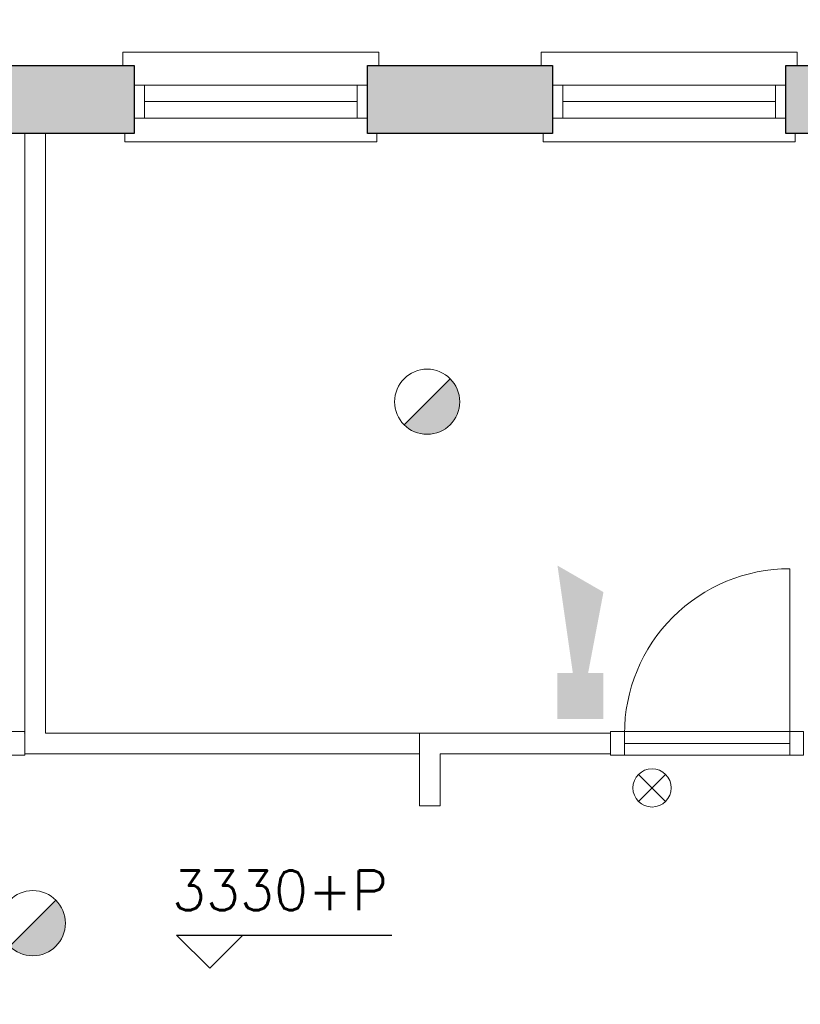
# Model space of a CAD drawing. Header units: millimetres. Extents: x -13022 to 1371524, y -38729 to 632593.
# Tile 113 of 256: x 799581 to 803361, y -6061 to -1294. Entities that reach past the tile are written whole.
import ezdxf

# ---------------------------------------------------------------- set-up
doc = ezdxf.new("R2010")
doc.units = ezdxf.units.MM
doc.header["$LTSCALE"] = 35
doc.set_wipeout_variables(frame=1)
doc.linetypes.add('DASHED', pattern=[200, 100, -100])
for name, color, linetype, lineweight in [('Al65----_beveiliging-inst', 92, 'Continuous', 9), ('B6 TEKST', 7, 'Continuous', 25), ('B95 tekst', 7, 'Continuous', 25), ('brandveiligheid voorzieningen', 10, 'Continuous', 9)]:
    doc.layers.add(name, color=color, linetype=linetype, lineweight=lineweight)
for name, color, linetype in [('LAYER102', 1, 'Continuous'), ('LAYER111', 7, 'Continuous'), ('LAYER28', 7, 'Continuous'), ('LAYER30', 7, 'Continuous'), ('LAYER31', 7, 'Continuous')]:
    doc.layers.add(name, color=color, linetype=linetype)
doc.styles.add('SIMPLEX', font='SIMPLEX.SHX', dxfattribs={"width": 0.75})
doc.styles.get("Standard").update_dxf_attribs({"font": 'simplex.shx'})
doc.dimstyles.new('~R----C~', dxfattribs={"dimtxt": 162, "dimasz": 180, "dimexe": 0.18, "dimexo": 0.0625, "dimgap": 16.2, "dimtad": 1, "dimdec": 0, "dimzin": 0, "dimdsep": 46, "dimtxsty": 'Standard', "dimcen": 0.09, "dimse1": 1, "dimse2": 1, "dimclrd": 7, "dimadec": 0, "dimazin": 0, "dimtfac": 1, "dimtdec": 4, "dimtmove": 0, "dimatfit": 3, "dimfxl": 1, "dimtolj": 1, "dimtzin": 0, "dimlwd": 13, "dimarcsym": 0})

# ---------------------------------------------------------------- blocks, each defined once
blk = doc.blocks.new('*D165')
at = {"layer": 'Defpoints', "color": 0, "linetype": 'Continuous', "transparency": 16777216}
for p in [(808625.3, -590.9), (795065.3, -1515.9), (808625.3, -1515.9)]:
    blk.add_point(p, dxfattribs=at)
at = {"layer": 'LAYER102', "color": 7, "linetype": 'Continuous', "lineweight": 13, "transparency": 16777216}
blk.add_line((795245.3, -590.9), (808445.3, -590.9), dxfattribs=at)
at = {"layer": 'LAYER102', "color": 7, "linetype": 'Continuous', "transparency": 16777216}
for points in [[(795245.3, -560.9), (795245.3, -620.9), (795065.3, -590.9)], [(808445.3, -560.9), (808445.3, -620.9), (808625.3, -590.9)]]:
    blk.add_solid(points, dxfattribs=at)
at = {"layer": 'LAYER102', "color": 0, "linetype": 'Continuous', "lineweight": 0, "transparency": 16777216, "insert": (801845.3, -493.7), "char_height": 162, "attachment_point": 5}
blk.add_mtext('\\A1;13560', dxfattribs=at)
blk = doc.blocks.new('*D202')
at = {"layer": 'Defpoints', "color": 0, "linetype": 'Continuous', "transparency": 16777216}
for p in [(786275.1, -1301.6), (827466.1, -1301.6), (821676.1, -13378.2)]:
    blk.add_point(p, dxfattribs=at)
at = {"layer": 'LAYER102', "color": 7, "linetype": 'Continuous', "lineweight": 13, "transparency": 16777216}
blk.add_line((786275.1, -13198.2), (786275.1, -1481.6), dxfattribs=at)
at = {"layer": 'LAYER102', "color": 7, "linetype": 'Continuous', "transparency": 16777216}
for points in [[(786245.1, -1481.6), (786305.1, -1481.6), (786275.1, -1301.6)], [(786245.1, -13198.2), (786305.1, -13198.2), (786275.1, -13378.2)]]:
    blk.add_solid(points, dxfattribs=at)
at = {"layer": 'LAYER102', "color": 0, "linetype": 'Continuous', "transparency": 16777216, "insert": (786177.9, -7339.9), "char_height": 162, "attachment_point": 5, "rotation": 90}
blk.add_mtext('\\A1;12077', dxfattribs=at)
blk = doc.blocks.new('*D204')
at = {"layer": 'Defpoints', "color": 0, "linetype": 'Continuous', "transparency": 16777216}
for p in [(813065.1, 278.8), (813065.1, -15763.2), (793528.4, -27730.2)]:
    blk.add_point(p, dxfattribs=at)
at = {"layer": 'LAYER102', "color": 7, "linetype": 'Continuous', "lineweight": 13, "transparency": 16777216}
blk.add_line((793708.4, 278.8), (812885.1, 278.8), dxfattribs=at)
at = {"layer": 'LAYER102', "color": 7, "linetype": 'Continuous', "transparency": 16777216}
for points in [[(793708.4, 308.8), (793708.4, 248.8), (793528.4, 278.8)], [(812885.1, 308.8), (812885.1, 248.8), (813065.1, 278.8)]]:
    blk.add_solid(points, dxfattribs=at)
at = {"layer": 'LAYER102', "color": 0, "linetype": 'Continuous', "transparency": 16777216, "insert": (803296.8, 376), "char_height": 162, "attachment_point": 5}
blk.add_mtext('\\A1;19537', dxfattribs=at)
blk = doc.blocks.new('Brandmelder')
at = {"layer": 'brandveiligheid voorzieningen'}
blk.add_hatch(color=256, dxfattribs=at).paths.add_polyline_path([(76.618, -89.802, 0.198912), (75.848, -87.943), (72.13, -91.661, 0.668179)])
blk.add_line((72.13, -91.661), (75.848, -87.943), dxfattribs=at)
blk.add_circle((73.989, -89.802), 2.629, dxfattribs=at)
blk = doc.blocks.new('Signaalgever (akoestisch)')
at = {"layer": 'Al65----_beveiliging-inst', "color": 10, "linetype": 'Continuous'}
for points in [[(3.713, 0), (3.713, 3.713), (0, 0), (0, 3.713)], [(10.233, 0), (12.377, 3.713), (3.713, 1.238), (3.713, 2.475)]]:
    blk.add_solid(points, dxfattribs=at)
blk = doc.blocks.new('Nevenindicator')
at = {"layer": 'Al65----_beveiliging-inst', "color": 92, "ltscale": 0.7}
for p, q in [((159.186, -81.935), (161.371, -79.75)), ((159.186, -79.75), (161.371, -81.935))]:
    blk.add_line(p, q, dxfattribs=at)
blk.add_circle((160.278, -80.842), 1.545, dxfattribs=at)

msp = doc.modelspace()

# ---------------------------------------------------------------- hatches: boundary and pattern name
at = {"layer": 'LAYER111', "linetype": 'Continuous', "lineweight": 5}
for points in [[(801265.342, -1845.945), (801265.342, -1515.945), (802160.342, -1515.945), (802160.342, -1845.945)], [(803290.342, -1845.945), (803290.342, -1515.945), (807358.327, -1515.945), (807358.327, -1845.945)]]:
    msp.add_hatch(color=254, dxfattribs=at).paths.add_polyline_path(points, flags=0)

# ---------------------------------------------------------------- linework, layer by layer
at = {"layer": 'B95 tekst'}
for p, q in [((800340.999, -5726.343), (801382.883, -5726.343)), ((800340.999, -5726.343), (800501.001, -5886.344)), ((800661.002, -5726.343), (800501.001, -5886.344))]:
    msp.add_line(p, q, dxfattribs=at)
at = {"layer": 'LAYER28', "color": 7, "linetype": 'Continuous', "lineweight": 18}
for points in [[(801320.342, -1515.945), (801320.342, -1450.945), (800080.342, -1450.945), (800080.342, -1515.945)], [(803345.342, -1515.945), (803345.342, -1450.945), (802105.342, -1450.945), (802105.342, -1515.945)], [(800090.342, -1845.945), (800090.342, -1885.937), (801310.342, -1885.937), (801310.342, -1845.945)], [(802115.342, -1845.945), (802115.342, -1885.937), (803335.342, -1885.937), (803335.342, -1845.945)]]:
    msp.add_lwpolyline(points, dxfattribs=at)
at = {"layer": 'LAYER28', "color": 7, "linetype": 'DASHED', "lineweight": 18}
for points in [[(801320.342, -1515.945), (801320.342, -1450.945), (800080.342, -1450.945), (800080.342, -1515.945)], [(803345.342, -1515.945), (803345.342, -1450.945), (802105.342, -1450.945), (802105.342, -1515.945)], [(800090.342, -1845.945), (800090.342, -1885.937), (801310.342, -1885.937), (801310.342, -1845.945)], [(802115.342, -1845.945), (802115.342, -1885.937), (803335.342, -1885.937), (803335.342, -1845.945)]]:
    msp.add_lwpolyline(points, dxfattribs=at)
at = {"layer": 'LAYER28', "color": 7, "linetype": 'Continuous', "lineweight": 25}
for points in [[(801265.342, -1845.945), (801265.342, -1515.945), (802160.342, -1515.945), (802160.342, -1845.945)], [(803290.342, -1845.945), (803290.342, -1515.945), (807358.327, -1515.945), (807358.327, -1845.945)]]:
    msp.add_lwpolyline(points, close=True, dxfattribs=at)
at = {"layer": 'LAYER30', "color": 7, "linetype": 'Continuous', "lineweight": 18}
for points in [[(800135.342, -1770.945), (800185.342, -1770.945), (800185.342, -1610.945), (800135.342, -1610.945)], [(801215.342, -1770.945), (801265.342, -1770.945), (801265.342, -1610.945), (801215.342, -1610.945)], [(802160.342, -1770.945), (802210.342, -1770.945), (802210.342, -1610.945), (802160.342, -1610.945)], [(803240.342, -1770.945), (803290.342, -1770.945), (803290.342, -1610.945), (803240.342, -1610.945)], [(803309.342, -4740.789), (803376.342, -4740.789), (803376.342, -4854.787), (803309.342, -4854.789)]]:
    msp.add_lwpolyline(points, close=True, dxfattribs=at)
for points in [[(800185.342, -1610.945), (801215.342, -1610.945)], [(802210.342, -1610.945), (803240.342, -1610.945)], [(800185.342, -1690.945), (801215.342, -1690.945)], [(802210.342, -1690.945), (803240.342, -1690.945)], [(800185.342, -1770.945), (801215.342, -1770.945)], [(802210.342, -1770.945), (803240.342, -1770.945)], [(802509.342, -4740.789), (803309.342, -4740.789)], [(802509.342, -4797.789), (803309.342, -4797.789)], [(802509.342, -4854.789), (803309.342, -4854.789)]]:
    msp.add_lwpolyline(points, dxfattribs=at)
at = {"layer": 'LAYER31', "color": 7, "linetype": 'Continuous', "lineweight": 18}
msp.add_lwpolyline([(803309.342, -4752.193), (803309.342, -3952.26, 0.41421361), (802509.405, -4752.193)], format="xyb", dxfattribs=at)

# ---------------------------------------------------------------- block references
at = {"ltscale": 0.1, "xscale": 60, "yscale": 60, "zscale": 60, "rotation": 89.99999999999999}
msp.add_blockref('Signaalgever (akoestisch)', (802407.787, -4679.515), dxfattribs=at)
at = {"layer": 'Al65----_beveiliging-inst', "xscale": 60, "yscale": 60, "zscale": 60}
for name, p in [('Brandmelder', (797114.602, 2244.294)), ('Nevenindicator', (793026.456, -162.655)), ('Brandmelder', (795205.301, -280.322))]:
    msp.add_blockref(name, p, dxfattribs=at)

# ---------------------------------------------------------------- texts
at = {"layer": 'B6 TEKST', "style": 'SIMPLEX'}
msp.add_text('3330+P', height=192, dxfattribs=at).set_placement((800318.319, -5605.36))

# ---------------------------------------------------------------- dimensions: what is measured, and where the dimension line sits
at = {"layer": 'LAYER102', "color": 7, "linetype": 'Continuous', "lineweight": 0}
dim = msp.add_linear_dim(base=(808625.327, -590.945), p1=(795065.327, -1515.945), p2=(808625.327, -1515.945), dimstyle='~R----C~', dxfattribs=at)
dim.commit()
dim.dimension.update_dxf_attribs({"geometry": '*D165', "text_midpoint": (801845.327, -493.745)})

# ---------------------------------------------------------------- wipeouts: each hides what was drawn before it
at = {"linetype": 'Continuous', "lineweight": 0}
for points in [[(799605.342, -4747.789), (799655.342, -4797.789), (799655.342, -4847.789), (799605.342, -4847.789), (799605.342, -4797.789)], [(801616.342, -5100.789), (801516.342, -5100.789), (801516.342, -4747.789), (801616.342, -4847.789)]]:
    msp.add_wipeout(points, dxfattribs=at).dxf.layer = 'LAYER111'

# ---------------------------------------------------------------- next in the draw order: linework, layer by layer
at = {"layer": 'LAYER102', "color": 7, "linetype": 'Continuous', "lineweight": 18}
for points in [[(799605.342, -4847.789), (799605.342, -4797.789), (799605.342, -4747.789)], [(801516.342, -5100.789), (801516.342, -4747.789)], [(799655.342, -4847.789), (799605.342, -4847.789)], [(801616.342, -4847.789), (801616.342, -5100.789)], [(801616.342, -5100.789), (801516.342, -5100.789)]]:
    msp.add_lwpolyline(points, dxfattribs=at)
at = {"layer": 'LAYER102', "color": 7, "linetype": 'DASHED', "lineweight": 18}
msp.add_lwpolyline([(801616.342, -5100.789), (801516.342, -5100.789)], dxfattribs=at)
at = {"layer": 'LAYER102', "color": 7, "linetype": 'Continuous', "lineweight": 0}
msp.add_point((799605.342, -4747.789), dxfattribs=at)

# ---------------------------------------------------------------- next in the draw order: wipeouts: each hides what was drawn before it
at = {"linetype": 'Continuous', "lineweight": 0}
msp.add_wipeout([(801616.342, -4847.789), (801516.342, -4747.789), (802442.342, -4747.789), (802442.342, -4847.789)], dxfattribs=at).dxf.layer = 'LAYER111'

# ---------------------------------------------------------------- next in the draw order: linework, layer by layer
at = {"layer": 'LAYER102', "color": 7, "linetype": 'Continuous', "lineweight": 18}
for points in [[(801516.342, -4747.789), (802442.342, -4747.789)], [(802442.342, -4747.789), (802442.342, -4847.789)], [(802442.342, -4847.789), (801616.342, -4847.789)]]:
    msp.add_lwpolyline(points, dxfattribs=at)
at = {"layer": 'LAYER102', "color": 7, "linetype": 'DASHED', "lineweight": 18}
for points in [[(802442.342, -4747.789), (802442.342, -4847.789)], [(801616.342, -4847.789), (801616.342, -5100.789)], [(802442.342, -4847.789), (801616.342, -4847.789)]]:
    msp.add_lwpolyline(points, dxfattribs=at)
at = {"layer": 'LAYER30', "color": 7, "linetype": 'Continuous', "lineweight": 18}
msp.add_lwpolyline([(802442.342, -4740.789), (802509.342, -4740.789), (802509.342, -4854.789), (802442.342, -4854.789)], close=True, dxfattribs=at)

# ---------------------------------------------------------------- next in the draw order: wipeouts: each hides what was drawn before it
at = {"linetype": 'Continuous', "lineweight": 0}
msp.add_wipeout([(801516.342, -4747.789), (801516.342, -4797.789), (801516.342, -4847.789), (799655.342, -4847.789), (799655.342, -4797.789), (799705.342, -4747.789)], dxfattribs=at).dxf.layer = 'LAYER111'

# ---------------------------------------------------------------- next in the draw order: linework, layer by layer
at = {"layer": 'LAYER102', "color": 7, "linetype": 'Continuous', "lineweight": 18}
for points in [[(799705.342, -4747.789), (801516.342, -4747.789)], [(801516.342, -4747.789), (801516.342, -4797.789), (801516.342, -4847.789)], [(801516.342, -4847.789), (799655.342, -4847.789)]]:
    msp.add_lwpolyline(points, dxfattribs=at)
at = {"layer": 'LAYER102', "color": 7, "linetype": 'DASHED', "lineweight": 18}
for points in [[(801516.342, -5100.789), (801516.342, -4747.789)], [(801516.342, -4747.789), (802442.342, -4747.789)], [(801516.342, -4747.789), (801516.342, -4797.789), (801516.342, -4847.789)], [(799655.342, -4847.789), (799605.342, -4847.789)], [(801516.342, -4847.789), (799655.342, -4847.789)]]:
    msp.add_lwpolyline(points, dxfattribs=at)

# ---------------------------------------------------------------- next in the draw order: wipeouts: each hides what was drawn before it
at = {"linetype": 'Continuous', "lineweight": 0}
msp.add_wipeout([(799605.342, -1845.945), (799655.342, -1845.945), (799705.342, -1845.945), (799705.342, -4747.789), (799655.342, -4797.789), (799605.342, -4747.789)], dxfattribs=at).dxf.layer = 'LAYER111'

# ---------------------------------------------------------------- next in the draw order: hatches: boundary and pattern name
at = {"layer": 'LAYER111', "linetype": 'Continuous', "lineweight": 5}
msp.add_hatch(color=254, dxfattribs=at).paths.add_polyline_path([(799135.342, -1845.945), (799135.342, -1515.945), (800135.342, -1515.945), (800135.342, -1845.945)], flags=0)

# ---------------------------------------------------------------- next in the draw order: linework, layer by layer
at = {"layer": 'LAYER102', "color": 7, "linetype": 'Continuous', "lineweight": 18}
for points in [[(799605.342, -4747.789), (799605.342, -1845.945)], [(799605.342, -1845.945), (799655.342, -1845.945), (799705.342, -1845.945)], [(799705.342, -1845.945), (799705.342, -4747.789)]]:
    msp.add_lwpolyline(points, dxfattribs=at)
at = {"layer": 'LAYER102', "color": 7, "linetype": 'DASHED', "lineweight": 18}
for points in [[(799605.342, -4747.789), (799605.342, -1845.945)], [(799605.342, -1845.945), (799655.342, -1845.945), (799705.342, -1845.945)], [(799705.342, -1845.945), (799705.342, -4747.789)], [(799605.342, -4847.789), (799605.342, -4797.789), (799605.342, -4747.789)], [(799705.342, -4747.789), (801516.342, -4747.789)]]:
    msp.add_lwpolyline(points, dxfattribs=at)
at = {"layer": 'LAYER102', "color": 7, "linetype": 'Continuous', "lineweight": 0}
msp.add_point((799605.342, -4747.789), dxfattribs=at)
at = {"layer": 'LAYER28', "color": 7, "linetype": 'Continuous', "lineweight": 25}
msp.add_lwpolyline([(799135.342, -1845.945), (799135.342, -1515.945), (800135.342, -1515.945), (800135.342, -1845.945)], close=True, dxfattribs=at)
at = {"layer": 'LAYER30', "color": 7, "linetype": 'Continuous', "lineweight": 18}
msp.add_lwpolyline([(799538.342, -4740.789), (799605.342, -4740.789), (799605.342, -4854.789), (799538.342, -4854.789)], close=True, dxfattribs=at)

# ---------------------------------------------------------------- next in the draw order: texts
at = {"layer": 'LAYER102', "color": 7, "linetype": 'Continuous', "lineweight": 0, "insert": (882840.093, -5477.123), "char_height": 162, "attachment_point": 7, "line_spacing_factor": 1.333333}
msp.add_mtext('\\pi-579.76;{\\fArial|b1|i0|c0|p34;\\H1.2346x;magazijn\\fArial|b0|i0|c0|p34;\\H0.81x;\\P\\pi-545.13;o.g. functie\\P\\pi-399.6;28,2 m2}', dxfattribs=at)

# ---------------------------------------------------------------- next in the draw order: dimensions: what is measured, and where the dimension line sits
at = {"layer": 'LAYER102', "color": 7, "linetype": 'Continuous'}
for base, p1, p2, angle, picture, middle in [((813065.125, 278.793), (793528.437, -27730.211), (813065.125, -15763.211), 0.000008, '*D204', (803296.781, 375.993)), ((786275.125, -1301.554), (821676.125, -13378.211), (827466.125, -1301.554), 90, '*D202', (786177.925, -7339.882))]:
    dim = msp.add_linear_dim(base=base, p1=p1, p2=p2, angle=angle, dimstyle='~R----C~', dxfattribs=at)
    dim.commit()
    dim.dimension.update_dxf_attribs({"geometry": picture, "text_midpoint": middle})

doc.saveas('drawing.dxf')
